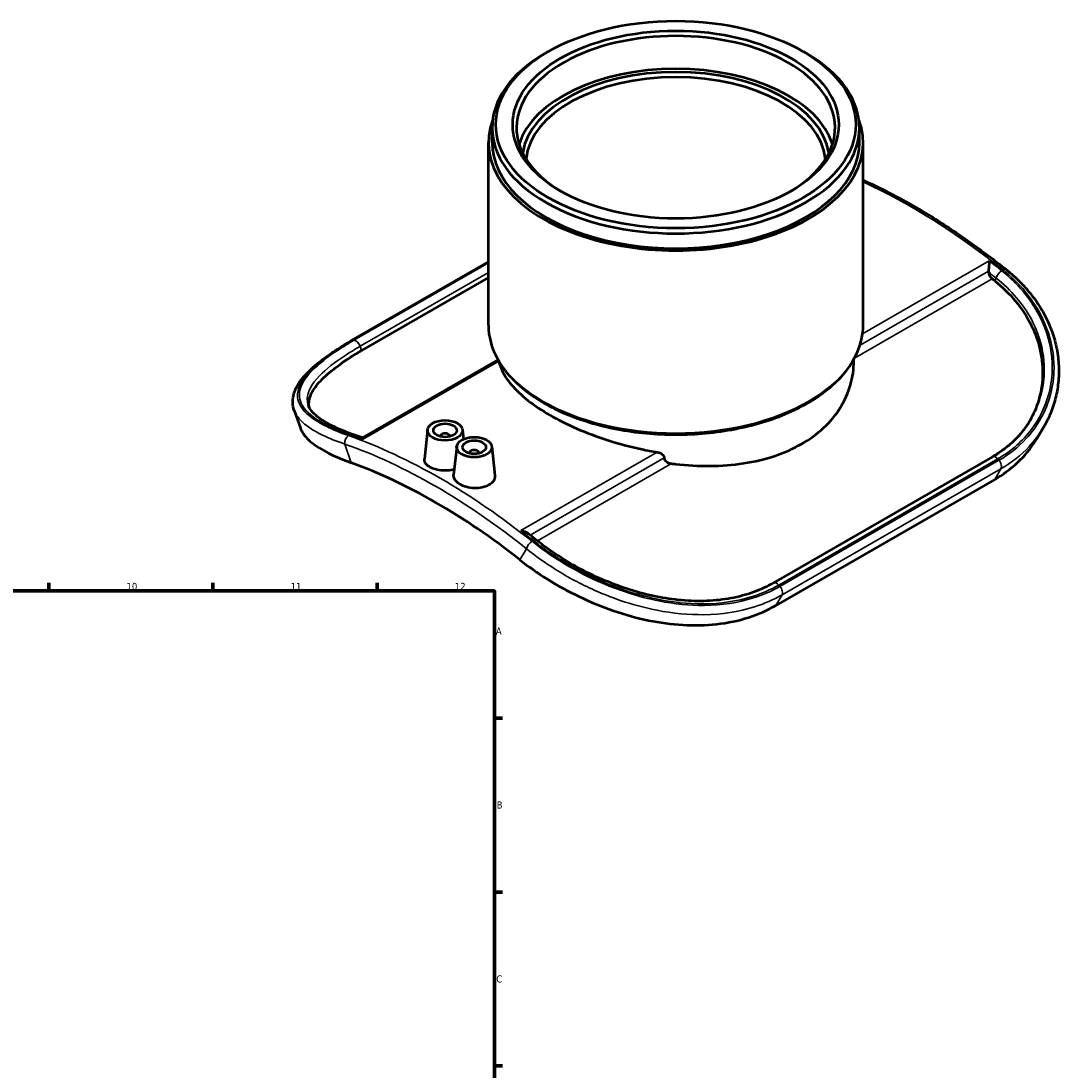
# Model space of a CAD drawing. Header units: millimetres. Extents: x -147 to 1117, y -317 to 817.
# Tile 6 of 6: x 619 to 1062, y 369 to 817. Entities that reach past the tile are written whole.
import ezdxf

# ---------------------------------------------------------------- set-up
doc = ezdxf.new("R2010")
doc.units = ezdxf.units.MM
for name, color, linetype, lineweight in [('Border (ANSI)', 7, 'Continuous', 70), ('Visible (ANSI)', 7, 'Continuous', 50), ('Visible Narrow (ANSI)', 7, 'Continuous', 35)]:
    doc.layers.add(name, color=color, linetype=linetype, lineweight=lineweight)
doc.styles.add('Note Text (ANSI)', font='tahoma.ttf')

# ---------------------------------------------------------------- blocks, each defined once
blk = doc.blocks.new('Borders Default Border')
at = {"layer": 'Border (ANSI)'}
for p, q in [((630.75, 574), (630.75, 577.45)), ((700.83, 574), (700.83, 577.45)), ((770.92, 574), (770.92, 577.45)), ((821, 519.75), (824.45, 519.75)), ((821, 445.5), (824.45, 445.5)), ((821, 371.25), (824.45, 371.25))]:
    blk.add_line(p, q, dxfattribs=at)
at = {"layer": 'Border (ANSI)', "flags": 128}
blk.add_lwpolyline([(20, 20), (20, 574), (821, 574), (821, 20), (20, 20)], dxfattribs=at)
at = {"layer": 'Border (ANSI)', "attachment_point": 7, "style": 'Note Text (ANSI)'}
for s, insert, char_height in [('10', (663.96, 574.34), 3.048), ('11', (734.04, 574.4), 3.048), ('12', (804.13, 574.4), 3.048), ('A', (821.63, 555.35), 3.05), ('B', (821.99, 481.1), 3.05), ('C', (821.8, 406.8), 3.05)]:
    blk.add_mtext(s, dxfattribs=dict(at, insert=insert, char_height=char_height))

msp = doc.modelspace()

# ---------------------------------------------------------------- linework, layer by layer
at = {"layer": 'Visible (ANSI)'}
for p, q in [((843.933, 804.177), (842.797, 803.517)), ((952.962, 804.177), (954.098, 803.517)), ((820.047, 765.36), (820.047, 771.717)), ((976.847, 765.36), (976.847, 771.717)), ((818.447, 687.468), (818.447, 765.36)), ((978.447, 687.468), (978.447, 765.36)), ((759.991, 680.835), (818.447, 714.498)), ((818.447, 707.722), (764.316, 676.55)), ((764.748, 639.279), (822.576, 672.58)), ((822.447, 672.506), (822.447, 672.808)), ((974.447, 671.905), (974.447, 672.808)), ((735.537, 651.053), (738.175, 643.506)), ((792.462, 642.798), (791.134, 630.412)), ((807.433, 642.798), (807.861, 638.807)), ((1055.545, 644.03), (1052.885, 639.485)), ((797.947, 640.079), (797.947, 639.893)), ((801.947, 640.079), (801.947, 639.893)), ((804.907, 635.631), (803.614, 623.571)), ((810.393, 632.912), (810.393, 632.726)), ((814.393, 632.912), (814.393, 632.726)), ((819.878, 635.631), (821.203, 623.277)), ((1033.602, 631.224), (940.122, 577.393)), ((1034.595, 621.59), (941.116, 567.759))]:
    msp.add_line(p, q, dxfattribs=at)
for centre, major_axis in [((898.447, 773.025), (-76.8, 0)), ((898.447, 773.025), (-69.6, 0)), ((799.947, 642.532), (-7.5, 0)), ((799.947, 642.532), (-5, 0)), ((812.393, 635.365), (-7.5, 0)), ((812.393, 635.365), (-5, 0))]:
    msp.add_ellipse(centre, major_axis=major_axis, ratio=0.5758617, dxfattribs=at)
for centre, major_axis, ratio, start_param, end_param in [((898.447, 771.717), (-68, 0), 0.5758617, 2.3718341, 7.0529439), ((898.447, 771.717), (-78.4, 0), 0.5758617, 5.5016397, 10.2063236), ((898.447, 757.696), (68, 0), 0.5758617, 0.1799979, 2.9615947), ((898.447, 757.696), (65.6, 0), 0.5758617, 0.0853058, 3.0562868), ((898.447, 756.388), (-64, 0), 0.5758617, 3.1946174, 6.2301606), ((898.447, 765.36), (-80, 0), 0.5758617, 6.0690619, 9.6389014), ((898.447, 765.36), (-78.4, 0), 0.5758617, 0, 3.1415927), ((1033.871, 709.25), (1.397, -2.426), 0.5780931, 4.0393026, 5.3157048), ((996.452, 498.355), (-142.923, 248.189), 0.5780931, 5.310284, 5.3157048), ((799.947, 640.079), (-2, 0), 0.5758617, 2.9729035, 6.4518745), ((812.393, 632.912), (-2, 0), 0.5758617, 2.9729035, 6.4518745), ((795.917, 382.875), (139.729, -242.643), 0.5780931, 2.1752479, 2.5410085)]:
    msp.add_ellipse(centre, major_axis=major_axis, ratio=ratio, start_param=start_param, end_param=end_param, dxfattribs=at)
for points, knots in [([(978.447, 749.313), (983.123, 747.199), (987.813, 744.891), (997.765, 739.601), (1003.027, 736.571), (1013.531, 730.057), (1018.772, 726.573), (1029.205, 719.175), (1034.395, 715.259), (1039.546, 711.139)], [4.60575778, 4.60575778, 4.60575778, 4.60575778, 4.67410425, 4.67410425, 4.75067371, 4.75067371, 4.82724317, 4.82724317, 4.90381263, 4.90381263, 4.90381263, 4.90381263]), ([(1032.218, 714.883), (1032.218, 714.881), (1032.218, 714.878), (1032.216, 714.597), (1032.208, 714.281), (1032.183, 713.613), (1032.165, 713.258), (1032.117, 712.509), (1032.087, 712.109), (1032.022, 711.409), (1031.991, 711.11), (1031.942, 710.704), (1031.927, 710.585), (1031.911, 710.472)], [-1.26206102, -1.26206102, -1.26206102, -1.26206102, -1.26076608, -1.26076608, -1.10749246, -1.10749246, -0.96142036, -0.96142036, -0.81297945, -0.81297945, -0.70172576, -0.70172576, -0.65218591, -0.65218591, -0.65218591, -0.65218591]), ([(1039.546, 711.139), (1041.684, 709.428), (1043.702, 707.612), (1047.465, 703.789), (1049.209, 701.781), (1052.393, 697.601), (1053.831, 695.429), (1056.376, 690.955), (1057.483, 688.653), (1059.343, 683.958), (1060.096, 681.564), (1061.238, 676.732), (1061.626, 674.292), (1062.03, 669.412), (1062.047, 666.973), (1061.712, 662.139), (1061.36, 659.746), (1060.297, 655.05), (1059.586, 652.748), (1057.819, 648.278), (1056.763, 646.111), (1055.545, 644.03)], [0, 0, 0, 0, 0.8879572, 0.8879572, 1.7759143, 1.7759143, 2.6638715, 2.6638715, 3.5518286, 3.5518286, 4.4397858, 4.4397858, 5.3277429, 5.3277429, 6.2157001, 6.2157001, 7.1036573, 7.1036573, 7.9916144, 7.9916144, 8.8795716, 8.8795716, 8.8795716, 8.8795716]), ([(1034.587, 706.352), (1037.806, 703.785), (1040.826, 700.874), (1046.115, 694.519), (1048.384, 691.074), (1051.96, 683.901), (1053.27, 680.166), (1054.879, 672.71), (1055.177, 668.989), (1054.878, 661.947), (1054.287, 658.389), (1052.35, 652.088), (1051.159, 649.314), (1049.675, 646.682)], [33.8630759, 33.8630759, 33.8630759, 33.8630759, 35.2533548, 35.2533548, 36.6436336, 36.6436336, 38.0339124, 38.0339124, 39.4241912, 39.4241912, 40.7895296, 40.7895296, 41.9090605, 41.9090605, 41.9090605, 41.9090605]), ([(818.447, 687.468), (818.447, 682.552), (819.777, 677.644), (824.95, 668.273), (828.85, 663.82), (838.873, 655.798), (845.043, 652.248), (858.98, 646.466), (866.748, 644.237), (883.079, 641.317), (891.638, 640.625), (908.694, 640.838), (917.188, 641.742), (933.272, 645.063), (940.859, 647.479), (954.369, 653.605), (960.288, 657.315), (969.823, 665.687), (973.446, 670.349), (977.515, 679.227), (978.447, 683.346), (978.447, 687.468)], [3.9269908, 3.9269908, 3.9269908, 3.9269908, 4.2347152, 4.2347152, 4.5506715, 4.5506715, 4.8734661, 4.8734661, 5.196767, 5.196767, 5.5194872, 5.5194872, 5.8419873, 5.8419873, 6.164773, 6.164773, 6.4881364, 6.4881364, 6.8105266, 6.8105266, 7.0685835, 7.0685835, 7.0685835, 7.0685835]), ([(735.537, 651.053), (735.187, 652.053), (734.978, 653.094), (734.86, 655.196), (734.952, 656.255), (735.405, 658.34), (735.766, 659.366), (736.712, 661.379), (737.297, 662.367), (738.668, 664.323), (739.454, 665.291), (741.213, 667.221), (742.186, 668.183), (744.311, 670.112), (745.463, 671.077), (747.937, 673.016), (749.259, 673.988), (752.064, 675.939), (753.546, 676.917), (756.66, 678.876), (758.291, 679.856), (759.991, 680.835)], [4.9636826, 4.9636826, 4.9636826, 4.9636826, 5.6722402, 5.6722402, 6.3807978, 6.3807978, 7.0893554, 7.0893554, 7.797913, 7.797913, 8.5064706, 8.5064706, 9.2150282, 9.2150282, 9.9235858, 9.9235858, 10.6321434, 10.6321434, 11.340701, 11.340701, 12.0492586, 12.0492586, 12.0492586, 12.0492586]), ([(741.999, 652.197), (741.832, 653.015), (741.791, 653.837), (742.017, 656.233), (742.608, 657.909), (744.737, 661.417), (746.274, 663.25), (750.205, 667.004), (752.601, 668.929), (758.048, 672.775), (761.098, 674.697), (764.316, 676.55)], [16.2673936, 16.2673936, 16.2673936, 16.2673936, 16.981419, 16.981419, 18.3467573, 18.3467573, 19.7120956, 19.7120956, 21.077434, 21.077434, 22.4427723, 22.4427723, 22.4427723, 22.4427723]), ([(822.899, 672.027), (823.128, 671.044), (823.447, 670.052), (824.813, 666.735), (826.273, 664.391), (830.141, 659.768), (832.554, 657.486), (838.141, 653.098), (841.317, 650.993), (848.098, 647.088), (851.925, 645.16), (860.248, 641.537), (864.744, 639.842), (874.106, 636.845), (878.982, 635.541), (886.067, 634.023), (888.26, 633.604), (890.441, 633.239)], [6.576316, 6.576316, 6.576316, 6.576316, 7.1934387, 7.1934387, 8.6319342, 8.6319342, 10.0704298, 10.0704298, 11.5089253, 11.5089253, 12.9474209, 12.9474209, 14.3859164, 14.3859164, 15.824412, 15.824412, 16.4673663, 16.4673663, 16.4673663, 16.4673663]), ([(896.583, 628.358), (897.207, 628.28), (897.828, 628.207), (903.201, 627.614), (908.119, 627.33), (917.912, 627.403), (922.787, 627.762), (932.149, 629.186), (936.644, 630.254), (944.967, 633.045), (948.796, 634.769), (955.579, 638.675), (958.755, 640.985), (964.343, 646.205), (966.755, 649.115), (970.623, 655.309), (972.082, 658.597), (973.994, 665.265), (974.447, 668.642), (974.447, 671.905)], [17.0785278, 17.0785278, 17.0785278, 17.0785278, 17.2659012, 17.2659012, 18.7048979, 18.7048979, 20.1438946, 20.1438946, 21.5828913, 21.5828913, 23.021888, 23.021888, 24.4608847, 24.4608847, 25.8998814, 25.8998814, 27.3388781, 27.3388781, 28.7778748, 28.7778748, 28.7778748, 28.7778748]), ([(760.593, 640.799), (758.377, 641.578), (756.315, 642.385), (752.549, 644.037), (750.846, 644.883), (747.845, 646.594), (746.548, 647.458), (744.397, 649.166), (743.544, 650.01), (742.271, 651.622), (741.851, 652.385), (741.596, 653.114)], [0, 0, 0, 0, 0.9824239, 0.9824239, 1.9648478, 1.9648478, 2.9472717, 2.9472717, 3.9296956, 3.9296956, 4.9121195, 4.9121195, 4.9121195, 4.9121195]), ([(1050.014, 647.25), (1049.256, 645.955), (1048.426, 644.698), (1046.626, 642.268), (1045.656, 641.095), (1043.583, 638.844), (1042.481, 637.766), (1040.15, 635.712), (1038.922, 634.736), (1036.348, 632.896), (1035.002, 632.031), (1033.602, 631.224)], [8.787112, 8.787112, 8.787112, 8.787112, 9.4143868, 9.4143868, 10.0416615, 10.0416615, 10.6689363, 10.6689363, 11.2962111, 11.2962111, 11.9234859, 11.9234859, 11.9234859, 11.9234859]), ([(738.176, 643.507), (738.326, 643.076), (738.512, 642.647), (739.598, 640.557), (741.016, 638.926), (744.896, 635.773), (747.362, 634.247), (753.117, 631.348), (756.406, 629.974), (759.91, 628.706)], [31.5657733, 31.5657733, 31.5657733, 31.5657733, 31.9534723, 31.9534723, 33.4652839, 33.4652839, 34.9770954, 34.9770954, 36.488907, 36.488907, 36.488907, 36.488907]), ([(764.755, 639.283), (764.479, 639.387), (764.203, 639.49), (763.649, 639.696), (763.371, 639.799), (762.815, 640.003), (762.537, 640.104), (761.981, 640.305), (761.703, 640.405), (761.148, 640.603), (760.87, 640.701), (760.593, 640.799)], [1.741751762, 1.741751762, 1.741751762, 1.741751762, 1.745816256, 1.745816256, 1.749917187, 1.749917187, 1.754018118, 1.754018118, 1.758119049, 1.758119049, 1.76221998, 1.76221998, 1.76221998, 1.76221998]), ([(764.677, 638.639), (764.677, 638.641), (764.677, 638.643), (764.679, 638.843), (764.687, 639.002), (764.711, 639.208), (764.727, 639.267), (764.748, 639.279)], [-1.26206102, -1.26206102, -1.26206102, -1.26206102, -1.26076608, -1.26076608, -1.10749246, -1.10749246, -0.9724352, -0.9724352, -0.9724352, -0.9724352]), ([(1034.595, 621.59), (1038.1, 623.608), (1041.425, 626.044), (1047.369, 631.653), (1049.988, 634.826), (1052.395, 638.663), (1052.643, 639.072), (1052.885, 639.485)], [48.9887505, 48.9887505, 48.9887505, 48.9887505, 50.4755719, 50.4755719, 51.9623932, 51.9623932, 52.1382834, 52.1382834, 52.1382834, 52.1382834]), ([(890.441, 633.239), (890.722, 633.192), (891.006, 633.123), (891.748, 632.88), (892.186, 632.663), (892.806, 632.207), (893.055, 631.961), (893.398, 631.416), (893.49, 631.116), (893.49, 630.831), (893.49, 630.807), (893.49, 630.784), (893.488, 630.76)], [-0.4299655, -0.4299655, -0.4299655, -0.4299655, -0.34852238, -0.34852238, -0.20960319, -0.20960319, -0.1048016, -0.1048016, 0, 0, 0, 0.0086759, 0.0086759, 0.0086759, 0.0086759]), ([(803.863, 625.897), (803.683, 625.845), (803.5, 625.797), (802.231, 625.493), (801.054, 625.364), (798.844, 625.351), (797.665, 625.468), (795.495, 625.95), (794.504, 626.316), (792.935, 627.16), (792.253, 627.695), (791.347, 628.871), (791.122, 629.512), (791.118, 630.214), (791.123, 630.312), (791.134, 630.412)], [0.2743468, 0.2743468, 0.2743468, 0.2743468, 0.3311728, 0.3311728, 0.6623456, 0.6623456, 0.9939648, 0.9939648, 1.3255839, 1.3255839, 1.6581284, 1.6581284, 1.9906728, 1.9906728, 2.0442243, 2.0442243, 2.0442243, 2.0442243]), ([(893.488, 630.76), (893.487, 630.736), (893.487, 630.712), (893.487, 630.689), (893.487, 630.534), (893.513, 630.375), (893.616, 630.064), (893.694, 629.912), (893.991, 629.48), (894.278, 629.227), (894.949, 628.8), (895.396, 628.614), (896.102, 628.433), (896.343, 628.388), (896.583, 628.358)], [-0.00867474, -0.00867474, -0.00867474, -0.00867474, 0, 0, 0, 0.05692111, 0.05692111, 0.11384221, 0.11384221, 0.22768442, 0.22768442, 0.36490462, 0.36490462, 0.43323393, 0.43323393, 0.43323393, 0.43323393]), ([(818.645, 619.228), (817.86, 618.776), (816.866, 618.396), (814.689, 617.923), (813.505, 617.828), (811.289, 617.898), (810.108, 618.067), (807.937, 618.663), (806.947, 619.091), (805.386, 620.049), (804.711, 620.643), (803.816, 621.926), (803.596, 622.615), (803.597, 623.361), (803.603, 623.465), (803.614, 623.571)], [0, 0, 0, 0, 0.332857, 0.332857, 0.6657141, 0.6657141, 0.9982586, 0.9982586, 1.330803, 1.330803, 1.6624221, 1.6624221, 1.9940413, 1.9940413, 2.0475069, 2.0475069, 2.0475069, 2.0475069]), ([(821.202, 623.277), (821.214, 623.166), (821.221, 623.055), (821.224, 622.273), (821.006, 621.56), (820.108, 620.263), (819.429, 619.68), (818.645, 619.228)], [4.59275157, 4.59275157, 4.59275157, 4.59275157, 4.64705971, 4.64705971, 4.97991676, 4.97991676, 5.31277381, 5.31277381, 5.31277381, 5.31277381]), ([(832.248, 599.728), (832.251, 599.728), (832.255, 599.727), (832.673, 599.688), (833.085, 599.614), (833.851, 599.401), (834.212, 599.265), (834.744, 598.988), (834.937, 598.867), (835.111, 598.733)], [-0.00105877, -0.00105877, -0.00105877, -0.00105877, 0, 0, 0.12531859, 0.12531859, 0.24474911, 0.24474911, 0.31982361, 0.31982361, 0.31982361, 0.31982361]), ([(839.011, 595.658), (838.751, 595.866), (838.491, 596.073), (837.972, 596.486), (837.712, 596.692), (837.192, 597.103), (836.932, 597.308), (836.412, 597.717), (836.152, 597.921), (835.631, 598.328), (835.371, 598.53), (835.111, 598.733)], [1.379372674, 1.379372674, 1.379372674, 1.379372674, 1.383230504, 1.383230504, 1.387088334, 1.387088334, 1.390946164, 1.390946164, 1.394803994, 1.394803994, 1.398661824, 1.398661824, 1.398661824, 1.398661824]), ([(940.122, 577.393), (937.46, 575.86), (934.601, 574.539), (928.549, 572.357), (925.358, 571.496), (918.715, 570.252), (915.263, 569.868), (908.204, 569.582), (904.598, 569.676), (897.316, 570.317), (893.641, 570.86), (886.305, 572.36), (882.643, 573.312), (875.412, 575.579), (871.842, 576.891), (864.859, 579.821), (861.446, 581.439), (854.832, 584.933), (851.632, 586.809), (846.888, 589.874), (845.235, 591.001), (842.038, 593.3), (840.495, 594.471), (839.011, 595.658)], [0, 0, 0, 0, 1.1923528, 1.1923528, 2.3847056, 2.3847056, 3.5770584, 3.5770584, 4.7608115, 4.7608115, 5.9361669, 5.9361669, 7.1042456, 7.1042456, 8.2676717, 8.2676717, 9.4325033, 9.4325033, 10.607713, 10.607713, 11.2656205, 11.2656205, 11.923528, 11.923528, 11.923528, 11.923528]), ([(831.924, 587.235), (835.428, 584.468), (839.356, 581.687), (847.864, 576.372), (852.445, 573.839), (861.979, 569.268), (866.94, 567.226), (876.914, 563.813), (881.927, 562.444), (891.555, 560.468), (896.489, 559.783), (906.324, 559.199), (911.224, 559.3), (920.667, 560.355), (925.216, 561.309), (933.688, 564.002), (937.611, 565.741), (941.116, 567.759)], [12.4998435, 12.4998435, 12.4998435, 12.4998435, 14.0116551, 14.0116551, 15.5234666, 15.5234666, 17.0352782, 17.0352782, 18.5470898, 18.5470898, 20.0339112, 20.0339112, 21.5207325, 21.5207325, 23.0075539, 23.0075539, 24.4943753, 24.4943753, 24.4943753, 24.4943753])]:
    msp.add_open_spline(points, degree=3, knots=knots, dxfattribs=at)
msp.add_open_spline([(1031.911, 710.472), (1031.895, 710.359), (1031.893, 710.245), (1031.903, 710.131)], degree=3, dxfattribs=at)
at = {"layer": 'Visible Narrow (ANSI)'}
for p, q in [((760.511, 680.966), (818.447, 714.329)), ((818.447, 714.031), (761.024, 680.962)), ((1032.218, 714.883), (978.2, 683.776)), ((763.662, 678.422), (818.447, 709.97)), ((1031.911, 710.472), (977.11, 678.914)), ((974.76, 673.377), (1033.509, 707.209)), ((1034.587, 706.352), (1035.251, 707.486)), ((763.662, 678.422), (764.316, 676.55)), ((764.677, 638.639), (822.837, 672.131)), ((759.91, 628.706), (757.118, 636.691)), ((890.441, 633.239), (832.248, 599.728)), ((893.488, 630.76), (836.283, 597.818)), ((839.341, 595.395), (896.583, 628.358)), ((942.392, 576.52), (1035.871, 630.351)), ((1036.384, 629.764), (942.904, 575.933)), ((943.794, 572.334), (1037.273, 626.166)), ((1037.273, 626.166), (1034.595, 621.59)), ((834.716, 592.006), (831.924, 587.235)), ((941.116, 567.759), (943.794, 572.334))]:
    msp.add_line(p, q, dxfattribs=at)
for centre, major_axis, ratio, start_param, end_param in [((998.998, 499.821), (145.318, -252.349), 0.5780931, 2.1667045, 2.4580986), ((998.432, 499.496), (-145.318, 252.349), 0.5780931, 5.3082972, 5.3348968), ((996.452, 498.355), (143.921, -249.923), 0.5780931, 2.1667045, 2.1834033), ((1037.231, 708.627), (1.749, 2.187), 0.4579723, 0.8628197, 2.433616), ((1037.797, 708.952), (1.749, 2.187), 0.4579723, 0, 0.8628197), ((898.447, 687.468), (80, 0), 0.5758617, 3.1415927, 6.2831853), ((761.388, 678.409), (-1.397, 2.426), 0.5780931, 5.958547, 6.2831853), ((761.896, 678.405), (-1.397, 2.426), 0.5780931, 4.3974595, 5.9557729), ((759.664, 638.157), (0.929, 2.641), 0.6770954, 0, 0.6671885), ((759.098, 637.832), (-0.929, -2.641), 0.6770954, 3.8087812, 5.3795775), ((795.917, 382.875), (143.921, -249.923), 0.5780931, 2.1667045, 2.5495519), ((797.897, 384.015), (-145.318, 252.349), 0.5780931, 5.3082972, 5.6911445), ((798.463, 384.341), (145.318, -252.349), 0.5780931, 2.5229522, 2.5495519), ((1034.999, 628.798), (-1.397, 2.426), 0.5780931, 5.0436688, 6.2831853), ((1035.507, 628.217), (1.397, -2.426), 0.5780931, 0.3187969, 1.8993021), ((798.463, 384.341), (145.318, -252.349), 0.5780931, 2.1667045, 2.1933042), ((836.696, 593.146), (1.749, 2.187), 0.4579723, 0.8628197, 2.433616), ((837.262, 593.472), (1.749, 2.187), 0.4579723, 0, 0.8628197), ((941.52, 574.966), (-1.397, 2.426), 0.5780931, 5.0436688, 6.2831853), ((942.027, 574.385), (1.397, -2.426), 0.5780931, 0.3187969, 1.8993021)]:
    msp.add_ellipse(centre, major_axis=major_axis, ratio=ratio, start_param=start_param, end_param=end_param, dxfattribs=at)
for points, knots in [([(1035.871, 630.351), (1038.127, 631.65), (1040.252, 633.097), (1047.037, 638.532), (1050.967, 643.195), (1057.305, 654.815), (1059.149, 662.052), (1059.136, 674.956), (1058.112, 680.543), (1053.992, 691.551), (1050.802, 696.947), (1044.027, 705.005), (1040.977, 707.962), (1037.608, 710.657)], [-11.9234859, -11.9234859, -11.9234859, -11.9234859, -10.9665468, -10.9665468, -8.6409068, -8.6409068, -5.7848885, -5.7848885, -3.6626316, -3.6626316, -1.441743, -1.441743, 0, 0, 0, 0]), ([(1038.174, 710.983), (1041.619, 708.227), (1044.734, 705.198), (1051.496, 697.109), (1054.651, 691.778), (1058.888, 680.609), (1059.952, 674.772), (1059.896, 665.154), (1059.376, 661.322), (1056.5, 650.686), (1052.919, 644.263), (1044.651, 635.363), (1040.76, 632.284), (1036.384, 629.764)], [0, 0, 0, 0, 1.4745251, 1.4745251, 3.6689403, 3.6689403, 5.8818142, 5.8818142, 7.3772525, 7.3772525, 10.1925408, 10.1925408, 12.0492586, 12.0492586, 12.0492586, 12.0492586]), ([(1035.251, 707.486), (1038.479, 704.944), (1041.399, 702.146), (1047.877, 694.51), (1050.919, 689.382), (1054.829, 678.901), (1055.787, 673.571), (1055.738, 661.247), (1053.932, 654.323), (1050.373, 647.872), (1050.195, 647.56), (1050.014, 647.25)], [0, 0, 0, 0, 1.441743, 1.441743, 3.6626316, 3.6626316, 5.7848885, 5.7848885, 8.6409068, 8.6409068, 8.787112, 8.787112, 8.787112, 8.787112]), ([(758.721, 640.296), (755.276, 641.508), (752.161, 642.787), (745.398, 646.112), (742.244, 648.226), (738.006, 652.7), (736.943, 655.064), (736.998, 659.232), (737.519, 660.97), (740.395, 666.144), (743.976, 669.734), (752.244, 675.926), (756.135, 678.446), (760.511, 680.966)], [0, 0, 0, 0, 1.4745252, 1.4745252, 3.6689404, 3.6689404, 5.8818138, 5.8818138, 7.3772522, 7.3772522, 10.1925403, 10.1925403, 12.0492586, 12.0492586, 12.0492586, 12.0492586]), ([(761.024, 680.962), (758.768, 679.664), (756.643, 678.364), (749.858, 673.934), (745.927, 670.85), (739.59, 664.27), (737.746, 660.839), (737.758, 655.232), (738.783, 652.956), (742.903, 648.525), (746.093, 646.379), (752.868, 643.058), (755.918, 641.807), (759.287, 640.622)], [-11.9234859, -11.9234859, -11.9234859, -11.9234859, -10.9665468, -10.9665468, -8.6409068, -8.6409068, -5.7848885, -5.7848885, -3.6626316, -3.6626316, -1.441743, -1.441743, 0, 0, 0, 0]), ([(741.598, 653.114), (741.277, 654.03), (741.12, 654.964), (741.156, 659.03), (742.963, 662.341), (749.106, 668.684), (752.902, 671.654), (759.443, 675.919), (761.491, 677.171), (763.662, 678.422)], [4.9121195, 4.9121195, 4.9121195, 4.9121195, 5.7848885, 5.7848885, 8.6409068, 8.6409068, 10.9665468, 10.9665468, 11.9234859, 11.9234859, 11.9234859, 11.9234859]), ([(735.539, 651.053), (736.04, 649.622), (736.922, 648.239), (740.311, 644.634), (743.519, 642.498), (750.415, 639.165), (753.596, 637.891), (757.118, 636.691)], [-4.9636826, -4.9636826, -4.9636826, -4.9636826, -3.6689404, -3.6689404, -1.4745252, -1.4745252, 0, 0, 0, 0]), ([(1037.273, 626.166), (1041.811, 628.778), (1045.85, 631.965), (1051.683, 638.207), (1053.785, 641.03), (1055.543, 644.033)], [-12.0492586, -12.0492586, -12.0492586, -12.0492586, -10.1925408, -10.1925408, -8.8795716, -8.8795716, -8.8795716, -8.8795716]), ([(834.716, 592.006), (838.514, 588.925), (842.67, 585.953), (852.287, 579.927), (857.849, 576.941), (872.236, 570.504), (881.349, 567.522), (897.192, 564.436), (903.928, 563.783), (918.06, 563.967), (925.373, 565.079), (936.24, 568.53), (940.175, 570.25), (943.794, 572.334)], [-12.0493506, -12.0493506, -12.0493506, -12.0493506, -10.4592784, -10.4592784, -8.6092138, -8.6092138, -5.8752922, -5.8752922, -3.8500882, -3.8500882, -1.4808032, -1.4808032, 0, 0, 0, 0]), ([(942.904, 575.933), (939.414, 573.923), (935.615, 572.267), (925.119, 568.955), (918.047, 567.901), (904.369, 567.767), (897.844, 568.419), (882.482, 571.451), (873.634, 574.36), (859.642, 580.611), (854.225, 583.505), (844.847, 589.333), (840.788, 592.204), (837.073, 595.176)], [0, 0, 0, 0, 1.4808032, 1.4808032, 3.8500882, 3.8500882, 5.8752922, 5.8752922, 8.6092138, 8.6092138, 10.4592784, 10.4592784, 12.0493506, 12.0493506, 12.0493506, 12.0493506]), ([(837.638, 595.502), (840.091, 593.54), (842.695, 591.623), (851.365, 585.76), (857.925, 582.063), (872.931, 575.265), (881.505, 572.375), (896.85, 569.172), (903.619, 568.442), (917.531, 568.532), (924.608, 569.567), (935.108, 572.861), (938.905, 574.512), (942.392, 576.52)], [-11.923528, -11.923528, -11.923528, -11.923528, -10.8736596, -10.8736596, -8.597143, -8.597143, -5.9414605, -5.9414605, -3.8458755, -3.8458755, -1.4791829, -1.4791829, 0, 0, 0, 0])]:
    msp.add_open_spline(points, degree=3, knots=knots, dxfattribs=at)

# ---------------------------------------------------------------- block references
msp.add_blockref('Borders Default Border', (0, 0))

doc.saveas('drawing.dxf')
